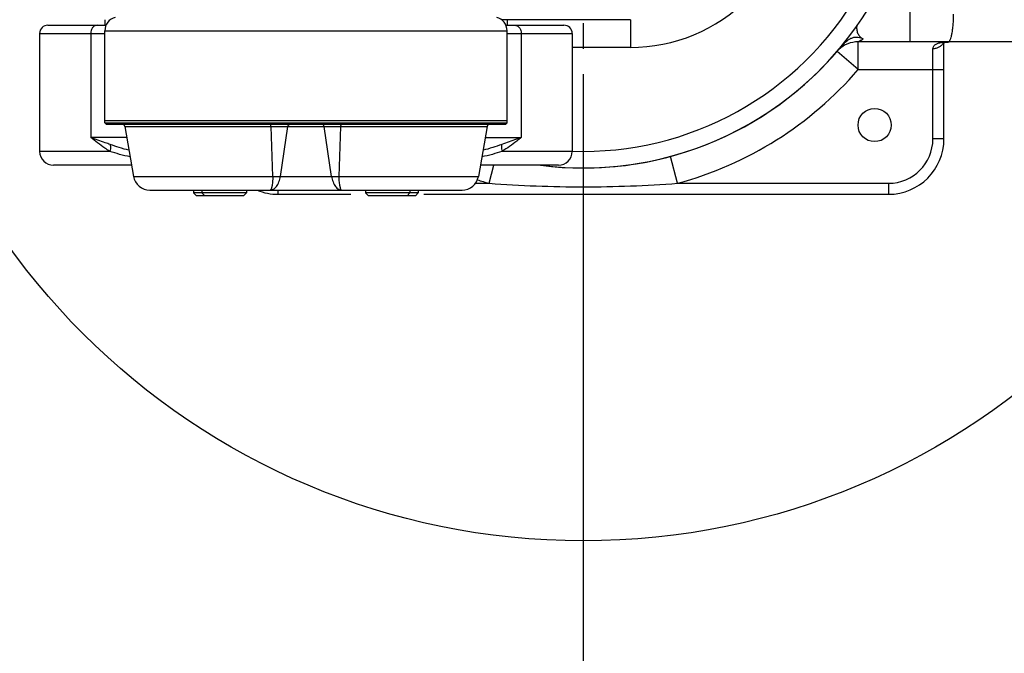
# Model space of a CAD drawing. Header units: millimetres. Extents: x 13799 to 19847, y -398 to 3879.
# Tile 40 of 50: x 18239 to 18594, y 1675 to 1903. Entities that reach past the tile are written whole.
import ezdxf

# ---------------------------------------------------------------- set-up
doc = ezdxf.new("R2010")
doc.units = ezdxf.units.MM
doc.linetypes.add('CENTER', pattern=[0.6, 0.375, -0.075, 0.075, -0.075])
doc.layers.add('dim', color=84, linetype='Continuous', lineweight=9)
doc.styles.add('TXT08', font='txt.shx', dxfattribs={"width": 0.8, "bigfont": 'chineset.shx'})
doc.dimstyles.new('YanXiu', dxfattribs={"dimtxt": 2.5, "dimasz": 2.2, "dimexe": 0.66, "dimexo": 0.66, "dimgap": 0.66, "dimtad": 0, "dimdsep": 46, "dimtxsty": 'TXT08', "dimcen": 0, "dimclrd": 3, "dimclre": 3, "dimclrt": 90, "dimazin": 2, "dimtfac": 1, "dimtofl": 0, "dimtmove": 0, "dimatfit": 3, "dimfxl": 1, "dimtfill": 1, "dimlwd": 5, "dimlwe": 5, "dimarcsym": 0})

# ---------------------------------------------------------------- blocks, each defined once
blk = doc.blocks.new('*D9')
at = {"layer": 'Defpoints', "color": 0, "transparency": 16777216}
for p in [(19509.28, 2256.36), (18442.42, 1970.5), (18442.42, 1970.5), (19290.91, 1896.27), (19509.28, 1684.63)]:
    blk.add_point(p, dxfattribs=at)
at = {"layer": 'dim', "color": 3, "lineweight": 5, "transparency": 16777216}
for start, end in [(3.59095, 12.30899), (347.69101, 356.40905)]:
    blk.add_arc((18442.42, 1970.5), 851.74, start, end, dxfattribs=at)
at = {"layer": 'dim', "color": 3, "transparency": 16777216}
for points in [[(19268.1, 2150.5), (19281.05, 2153.65), (19265.13, 2190.95)], [(19281.05, 1787.35), (19268.1, 1790.5), (19265.13, 1750.05)]]:
    blk.add_solid(points, dxfattribs=at)
at = {"layer": 'dim', "color": 90, "transparency": 16777216, "insert": (19294.16, 1970.5), "char_height": 50, "attachment_point": 5, "rotation": 90, "style": 'TXT08', "bg_fill": 3, "box_fill_scale": 1.1, "bg_fill_color": 256, "bg_fill_true_color": 13158600, "bg_fill_transparency": 0}
blk.add_mtext('30°', dxfattribs=at)
blk = doc.blocks.new('*D10')
at = {"layer": 'Defpoints', "color": 0, "transparency": 16777216}
for p in [(19352.27, 2596.66), (17532.56, 1344.33)]:
    blk.add_point(p, dxfattribs=at)
at = {"layer": 'dim', "color": 3, "lineweight": 5, "transparency": 16777216}
blk.add_line((19418.17, 2642.02), (19385.22, 2619.34), dxfattribs=at)
at = {"layer": 'dim', "color": 3, "transparency": 16777216}
blk.add_solid([(19381.44, 2624.83), (19389, 2613.85), (19352.27, 2596.66)], dxfattribs=at)
at = {"layer": 'dim', "color": 90, "transparency": 16777216, "insert": (19500.55, 2698.71), "char_height": 50, "attachment_point": 5, "rotation": 34.5359, "style": 'TXT08', "bg_fill": 3, "box_fill_scale": 1.1, "bg_fill_color": 256, "bg_fill_true_color": 13158600, "bg_fill_transparency": 0}
blk.add_mtext('∅2209', dxfattribs=at)
blk = doc.blocks.new('*D11')
at = {"layer": 'Defpoints', "color": 0, "transparency": 16777216}
for p in [(18584.53, 2182.23), (18300.31, 1758.77)]:
    blk.add_point(p, dxfattribs=at)
at = {"layer": 'dim', "color": 3, "lineweight": 5, "transparency": 16777216}
blk.add_line((18629.11, 2248.66), (18606.82, 2215.44), dxfattribs=at)
at = {"layer": 'dim', "color": 3, "transparency": 16777216}
blk.add_solid([(18601.28, 2219.16), (18612.35, 2211.73), (18584.53, 2182.23)], dxfattribs=at)
at = {"layer": 'dim', "color": 90, "transparency": 16777216, "insert": (18670.52, 2310.35), "char_height": 50, "attachment_point": 5, "rotation": 56.1313, "style": 'TXT08', "bg_fill": 3, "box_fill_scale": 1.1, "bg_fill_color": 256, "bg_fill_true_color": 13158600, "bg_fill_transparency": 0}
blk.add_mtext('∅510', dxfattribs=at)

msp = doc.modelspace()

# ---------------------------------------------------------------- linework, layer by layer
at = {"color": 1, "linetype": 'CENTER', "ltscale": 1122.172}
msp.add_line((18442.417, 755.549), (18442.417, 3185.449), dxfattribs=at)
msp.add_circle((18442.417, 1970.499), 255)
msp.add_arc((18442.417, 1970.499), 1104.5, 15, 345)

# ---------------------------------------------------------------- next in the draw order: dimensions: what is measured, and where the dimension line sits
at = {"layer": 'dim'}
dim = msp.add_angular_dim_2l(base=(19290.915, 1896.265), line1=((18442.417, 1970.499), (19509.282, 1684.633)), line2=((18442.417, 1970.499), (19509.282, 2256.365)), dimstyle='YanXiu', override={"dimtxt": 50, "dimasz": 40, "dimexe": 9.995, "dimexo": 9.995, "dimgap": 9.995}, dxfattribs=at)
dim.commit()
dim.dimension.update_dxf_attribs({"geometry": '*D9', "text_midpoint": (19294.156, 1970.499)})

# ---------------------------------------------------------------- next in the draw order: dimensions: what is measured, and where the dimension line sits
dim = msp.add_diameter_dim_2p(p1=(17532.562, 1344.333), p2=(19352.272, 2596.665), dimstyle='YanXiu', override={"dimtxt": 50, "dimasz": 40, "dimexe": 9.995, "dimexo": 9.995, "dimgap": 9.995}, dxfattribs=at)
dim.commit()
dim.dimension.update_dxf_attribs({"geometry": '*D10', "text_midpoint": (19500.555, 2698.713)})

# ---------------------------------------------------------------- next in the draw order: linework, layer by layer
at = {"color": 6, "linetype": 'Continuous'}
msp.add_line((18269.917, 1903.499), (18269.917, 1901.499), dxfattribs=at)
at = {"color": 7, "linetype": 'Continuous'}
for p, q in [((18249.417, 1901.499), (18270.341, 1901.499)), ((18269.917, 1866.299), (18269.917, 1899.499)), ((18246.417, 1898.499), (18246.417, 1855.999)), ((18246.417, 1898.499), (18269.917, 1898.499)), ((18264.807, 1898.499), (18264.807, 1860.999)), ((18270.417, 1865.799), (18269.917, 1866.299)), ((18277.074, 1864.973), (18280.251, 1846.957)), ((18277.775, 1860.999), (18264.807, 1860.999)), ((18271.729, 1855.999), (18246.417, 1855.999)), ((18279.538, 1850.999), (18251.417, 1850.999))]:
    msp.add_line(p, q, dxfattribs=at)
for centre, radius, start, end in [((18274.917, 1899.499), 5, 104.47751, 180), ((18249.417, 1898.499), 3, 90, 180), ((18276.09, 1864.799), 1, 10, 90), ((18251.417, 1855.999), 5, 180, 270), ((18286.16, 1847.999), 6, 190, 270)]:
    msp.add_arc(centre, radius, start, end, dxfattribs=at)
for points, knots in [([(18267.232, 1901.499), (18266.914, 1901.499), (18266.246, 1901.329), (18265.445, 1900.639), (18264.926, 1899.649), (18264.807, 1898.887), (18264.807, 1898.499)], [0, 0, 0, 0, 0.2251298, 0.4655653, 0.7261159, 1, 1, 1, 1]), ([(18271.827, 1858.499), (18271.241, 1858.695), (18268.892, 1859.503), (18266.56, 1860.36), (18264.807, 1860.999)], [0, 0, 0, 0, 0.2486417, 1, 1, 1, 1]), ([(18271.729, 1855.999), (18271.109, 1856.385), (18268.724, 1857.942), (18266.454, 1859.669), (18264.807, 1860.999)], [0, 0, 0, 0, 0.2565012, 1, 1, 1, 1]), ([(18271.827, 1858.499), (18271.872, 1858.309), (18272.001, 1857.477), (18271.897, 1856.62), (18271.729, 1855.999)], [0, 0, 0, 0, 0.2331387, 1, 1, 1, 1]), ([(18278.581, 1856.428), (18277.401, 1856.664), (18275.128, 1857.31), (18272.92, 1858.132), (18271.827, 1858.499)], [0, 0, 0, 0, 0.5104338, 1, 1, 1, 1]), ([(18279, 1854.045), (18277.724, 1854.271), (18275.275, 1854.855), (18272.889, 1855.638), (18271.729, 1855.999)], [0, 0, 0, 0, 0.5163495, 1, 1, 1, 1])]:
    msp.add_open_spline(points, degree=3, knots=knots, dxfattribs=at)

# ---------------------------------------------------------------- next in the draw order: dimensions: what is measured, and where the dimension line sits
at = {"layer": 'dim'}
dim = msp.add_diameter_dim_2p(p1=(18300.308, 1758.768), p2=(18584.527, 2182.23), dimstyle='YanXiu', override={"dimtxt": 50, "dimasz": 40, "dimexe": 9.995, "dimexo": 9.995, "dimgap": 9.995}, dxfattribs=at)
dim.commit()
dim.dimension.update_dxf_attribs({"geometry": '*D11', "text_midpoint": (18670.517, 2310.348)})

# ---------------------------------------------------------------- next in the draw order: linework, layer by layer
at = {"color": 1, "linetype": 'CENTER', "ltscale": 122.428}
msp.add_line((18442.417, 1837.949), (18442.417, 2103.049), dxfattribs=at)
at = {"color": 7, "linetype": 'Continuous'}
for p, q in [((18560.181, 1895.499), (18560.181, 1945.055)), ((18459.358, 1903.499), (18412.905, 1903.499)), ((18459.358, 1903.499), (18459.358, 1893.499)), ((18269.917, 1899.499), (18414.917, 1899.499)), ((18414.493, 1901.499), (18435.417, 1901.499)), ((18414.917, 1866.299), (18414.917, 1899.499)), ((18414.917, 1898.499), (18438.417, 1898.499)), ((18420.027, 1898.499), (18420.027, 1860.999)), ((18438.417, 1898.499), (18438.417, 1855.999)), ((18661.417, 1895.499), (18541.439, 1895.499)), ((18541.439, 1885.499), (18541.439, 1895.499)), ((18459.358, 1893.499), (18438.417, 1893.499)), ((18541.439, 1885.499), (18533.851, 1892.012)), ((18568.417, 1860.499), (18568.417, 1893.124)), ((18572.417, 1860.499), (18572.417, 1895.209)), ((18541.439, 1885.499), (18572.417, 1885.499)), ((18414.917, 1866.999), (18269.917, 1866.999)), ((18269.917, 1866.299), (18414.917, 1866.299)), ((18270.417, 1865.799), (18414.417, 1865.799)), ((18277.074, 1864.973), (18407.76, 1864.973)), ((18330.431, 1846.957), (18329.819, 1864.973)), ((18333.211, 1846.957), (18335.91, 1864.973)), ((18351.623, 1846.957), (18348.924, 1864.973)), ((18354.403, 1846.957), (18355.016, 1864.973)), ((18407.76, 1864.973), (18404.583, 1846.957)), ((18414.417, 1865.799), (18414.917, 1866.299)), ((18407.059, 1860.999), (18420.027, 1860.999)), ((18572.417, 1860.499), (18568.417, 1860.499)), ((18438.417, 1855.999), (18413.105, 1855.999)), ((18476.391, 1844.499), (18473.788, 1854.154)), ((18433.417, 1850.999), (18405.296, 1850.999)), ((18408.443, 1844.499), (18410.195, 1850.999)), ((18280.251, 1846.957), (18404.583, 1846.957)), ((18403.546, 1844.499), (18408.443, 1844.499)), ((18476.391, 1844.499), (18552.417, 1844.499)), ((18552.417, 1844.499), (18552.417, 1840.499)), ((18286.16, 1841.999), (18398.674, 1841.999)), ((18301.917, 1841.999), (18301.917, 1840.999)), ((18320.929, 1840.999), (18301.917, 1840.999)), ((18302.917, 1839.999), (18301.917, 1840.999)), ((18319.929, 1839.999), (18302.917, 1839.999)), ((18304.929, 1841.999), (18304.929, 1840.999)), ((18305.929, 1839.999), (18304.929, 1840.999)), ((18319.929, 1839.999), (18320.929, 1840.999)), ((18320.929, 1841.999), (18320.929, 1840.999)), ((18332.417, 1840.499), (18332.417, 1841.999)), ((18332.417, 1840.499), (18358.567, 1840.499)), ((18364.905, 1839.999), (18363.905, 1840.999)), ((18363.908, 1841.999), (18363.908, 1840.999)), ((18382.917, 1840.999), (18363.908, 1840.999)), ((18364.908, 1839.999), (18363.908, 1840.999)), ((18381.917, 1839.999), (18364.905, 1839.999)), ((18378.908, 1839.999), (18379.908, 1840.999)), ((18379.908, 1841.999), (18379.908, 1840.999)), ((18381.917, 1839.999), (18382.917, 1840.999)), ((18382.917, 1841.999), (18382.917, 1840.999)), ((18384.917, 1840.499), (18552.417, 1840.499))]:
    msp.add_line(p, q, dxfattribs=at)
at = {"color": 6, "linetype": 'Continuous'}
msp.add_line((18414.917, 1903.499), (18414.917, 1901.499), dxfattribs=at)
at = {"color": 7, "linetype": 'Continuous'}
for points in [[(18573.044, 1895.334), (18573.202, 1895.358), (18573.537, 1895.401), (18573.898, 1895.437), (18574.283, 1895.465)], [(18571.851, 1895.019), (18571.843, 1895.014), (18571.862, 1895.024), (18571.923, 1895.052), (18572.023, 1895.092), (18572.158, 1895.138), (18572.325, 1895.186), (18572.524, 1895.236), (18572.751, 1895.283), (18573.002, 1895.328), (18573.042, 1895.334)]]:
    msp.add_lwpolyline(points, dxfattribs=at)
msp.add_circle((18547.417, 1865.499), 6, dxfattribs=at)
for centre, radius, start, end in [((18442.417, 1970.499), 120.5, 262.65143, 100.26033), ((18442.417, 1970.499), 114.5, 267.99976, 94.08633), ((18459.358, 1953.499), 60, 270, 314.90053), ((18409.917, 1899.499), 5, 0, 75.52249), ((18435.417, 1898.499), 3, 0, 90), ((18541.439, 1885.499), 10, 90.00126, 133.87483), ((18541.439, 1885.499), 10, 90, 94.92333), ((18574.669, 1875.394), 20.079, 95.41861, 96.43977), ((18574.874, 1873.236), 22.246, 94.51866, 95.41977), ((18442.422, 1970.497), 120.501, 262.69351, 320.58445), ((18574.206, 1879.335), 16.111, 96.37567, 99.12357), ((18442.417, 1970.499), 130.5, 285.09019, 319.35722), ((18408.745, 1864.799), 1, 90, 170), ((18552.417, 1860.499), 20, 270, 0), ((18552.417, 1860.499), 16, 270, 0), ((18433.417, 1855.999), 5, 270, 0), ((18398.674, 1847.999), 6, 270, 350), ((18442.417, 1970.499), 130.5, 252.98071, 254.90981), ((18332.417, 1860.499), 20, 247.68229, 270)]:
    msp.add_arc(centre, radius, start, end, dxfattribs=at)
for points, knots in [([(18573.906, 1895.499), (18574.048, 1895.499), (18574.28, 1895.65), (18574.495, 1895.945), (18574.759, 1896.436), (18575.042, 1897.272), (18575.327, 1898.506), (18575.562, 1900.006), (18575.738, 1901.715), (18575.846, 1903.57), (18575.87, 1904.848), (18575.87, 1905.499)], [0, 0, 0, 0, 0.0408891, 0.0697752, 0.1057327, 0.1996153, 0.3215988, 0.4680969, 0.6340685, 0.8135986, 1, 1, 1, 1]), ([(18417.602, 1901.499), (18417.92, 1901.499), (18418.588, 1901.329), (18419.389, 1900.639), (18419.908, 1899.649), (18420.027, 1898.887), (18420.027, 1898.499)], [0, 0, 0, 0, 0.2251298, 0.4655653, 0.7261159, 1, 1, 1, 1]), ([(18540.967, 1901.191), (18540.906, 1900.683), (18540.905, 1899.695), (18541.352, 1898.338), (18542.166, 1897.281), (18542.862, 1896.774), (18543.227, 1896.563)], [0, 0, 0, 0, 0.2805517, 0.5334017, 0.769173, 1, 1, 1, 1]), ([(18535.512, 1893.99), (18536.055, 1894.651), (18536.95, 1895.568), (18538.316, 1896.518), (18539.376, 1897.021), (18540.444, 1897.272), (18541.775, 1897.245), (18542.689, 1896.873), (18543.227, 1896.563)], [0, 0, 0, 0, 0.2874299, 0.4261272, 0.5574904, 0.6791196, 0.7914093, 1, 1, 1, 1]), ([(18541.439, 1895.499), (18541.452, 1895.502), (18541.493, 1895.538), (18541.596, 1895.587), (18541.755, 1895.686), (18541.972, 1895.811), (18542.234, 1895.967), (18542.658, 1896.219), (18542.993, 1896.421), (18543.227, 1896.563)], [0, 0, 0, 0, 0.0191759, 0.0755024, 0.1664019, 0.2879103, 0.4359046, 0.6062524, 1, 1, 1, 1]), ([(18574.756, 1895.492), (18574.346, 1895.484), (18573.8, 1895.462), (18573.256, 1895.424), (18573.122, 1895.413)], [0, 0, 0, 0, 0.7518528, 1, 1, 1, 1]), ([(18571.652, 1895.242), (18571.259, 1895.178), (18570.511, 1895.025), (18569.627, 1894.708), (18569.041, 1894.338), (18568.696, 1894.002), (18568.467, 1893.589), (18568.417, 1893.279), (18568.417, 1893.124)], [0, 0, 0, 0, 0.2850322, 0.5470353, 0.6671304, 0.7799325, 0.8886984, 1, 1, 1, 1]), ([(18568.417, 1893.125), (18568.822, 1893.125), (18569.62, 1893.216), (18570.718, 1893.622), (18571.615, 1894.263), (18572.038, 1894.839), (18572.181, 1895.142)], [0, 0, 0, 0, 0.2711811, 0.5322429, 0.7757992, 1, 1, 1, 1]), ([(18329.819, 1864.973), (18329.815, 1865.082), (18329.805, 1865.239), (18329.779, 1865.436), (18329.756, 1865.558), (18329.729, 1865.658), (18329.7, 1865.732), (18329.67, 1865.782), (18329.641, 1865.799), (18329.629, 1865.799)], [0, 0, 0, 0, 0.3749722, 0.5400749, 0.6839512, 0.8028017, 0.8941565, 0.9578692, 1, 1, 1, 1]), ([(18335.91, 1864.973), (18335.927, 1865.085), (18335.993, 1865.302), (18336.183, 1865.574), (18336.444, 1865.756), (18336.648, 1865.799), (18336.747, 1865.799)], [0, 0, 0, 0, 0.268113, 0.5245375, 0.7670274, 1, 1, 1, 1]), ([(18348.924, 1864.973), (18348.907, 1865.085), (18348.841, 1865.302), (18348.651, 1865.574), (18348.39, 1865.756), (18348.186, 1865.799), (18348.087, 1865.799)], [0, 0, 0, 0, 0.268113, 0.5245375, 0.7670274, 1, 1, 1, 1]), ([(18355.016, 1864.973), (18355.019, 1865.082), (18355.03, 1865.239), (18355.056, 1865.436), (18355.079, 1865.558), (18355.105, 1865.658), (18355.134, 1865.732), (18355.164, 1865.782), (18355.193, 1865.799), (18355.205, 1865.799)], [0, 0, 0, 0, 0.3749722, 0.5400749, 0.6839512, 0.8028017, 0.8941565, 0.9578692, 1, 1, 1, 1]), ([(18420.027, 1860.999), (18419.441, 1860.785), (18417.108, 1859.933), (18414.771, 1859.09), (18413.008, 1858.499)], [0, 0, 0, 0, 0.2513387, 1, 1, 1, 1]), ([(18420.027, 1860.999), (18419.489, 1860.564), (18417.257, 1858.796), (18414.935, 1857.138), (18413.105, 1855.999)], [0, 0, 0, 0, 0.2431211, 1, 1, 1, 1]), ([(18413.008, 1858.499), (18411.914, 1858.132), (18409.706, 1857.31), (18407.432, 1856.664), (18406.253, 1856.428)], [0, 0, 0, 0, 0.4895702, 1, 1, 1, 1]), ([(18413.008, 1858.499), (18412.963, 1858.309), (18412.833, 1857.477), (18412.937, 1856.62), (18413.105, 1855.999)], [0, 0, 0, 0, 0.233139, 1, 1, 1, 1]), ([(18413.105, 1855.999), (18411.945, 1855.638), (18409.559, 1854.854), (18407.11, 1854.271), (18405.833, 1854.045)], [0, 0, 0, 0, 0.4836355, 1, 1, 1, 1]), ([(18329.565, 1841.999), (18329.752, 1841.999), (18330.148, 1842.065), (18330.722, 1842.336), (18331.283, 1842.772), (18331.812, 1843.364), (18332.291, 1844.099), (18332.699, 1844.962), (18333.017, 1845.926), (18333.158, 1846.607), (18333.211, 1846.957)], [0, 0, 0, 0, 0.0850553, 0.1795484, 0.2861783, 0.4061098, 0.5391845, 0.6841606, 0.8388379, 1, 1, 1, 1]), ([(18330.431, 1846.957), (18330.443, 1846.609), (18330.444, 1845.936), (18330.38, 1844.976), (18330.273, 1844.122), (18330.159, 1843.489), (18330.059, 1843.053), (18329.987, 1842.781), (18329.915, 1842.548), (18329.845, 1842.356), (18329.774, 1842.203), (18329.7, 1842.077), (18329.618, 1841.999), (18329.565, 1841.999)], [0, 0, 0, 0, 0.2039069, 0.3932922, 0.5623944, 0.7070169, 0.7691685, 0.8241379, 0.8716972, 0.9116942, 0.9440892, 0.9690554, 1, 1, 1, 1]), ([(18351.623, 1846.957), (18351.676, 1846.607), (18351.817, 1845.926), (18352.136, 1844.962), (18352.543, 1844.099), (18353.022, 1843.364), (18353.551, 1842.772), (18354.112, 1842.336), (18354.686, 1842.065), (18355.082, 1841.999), (18355.269, 1841.999)], [0, 0, 0, 0, 0.1611621, 0.3158394, 0.4608155, 0.5938902, 0.7138217, 0.8204516, 0.9149447, 1, 1, 1, 1]), ([(18355.269, 1841.999), (18355.216, 1841.999), (18355.134, 1842.077), (18355.06, 1842.203), (18354.99, 1842.356), (18354.919, 1842.548), (18354.847, 1842.781), (18354.775, 1843.053), (18354.675, 1843.489), (18354.561, 1844.122), (18354.454, 1844.976), (18354.39, 1845.936), (18354.391, 1846.609), (18354.403, 1846.957)], [0, 0, 0, 0, 0.0309446, 0.0559108, 0.0883059, 0.1283028, 0.1758621, 0.2308315, 0.2929831, 0.4376056, 0.6067079, 0.7960931, 1, 1, 1, 1]), ([(18408.443, 1844.499), (18419.742, 1843.629), (18442.417, 1842.798), (18465.092, 1843.629), (18476.391, 1844.499)], [0, 0, 0, 0, 0.4999997, 1, 1, 1, 1])]:
    msp.add_open_spline(points, degree=3, knots=knots, dxfattribs=at)

doc.saveas('drawing.dxf')
